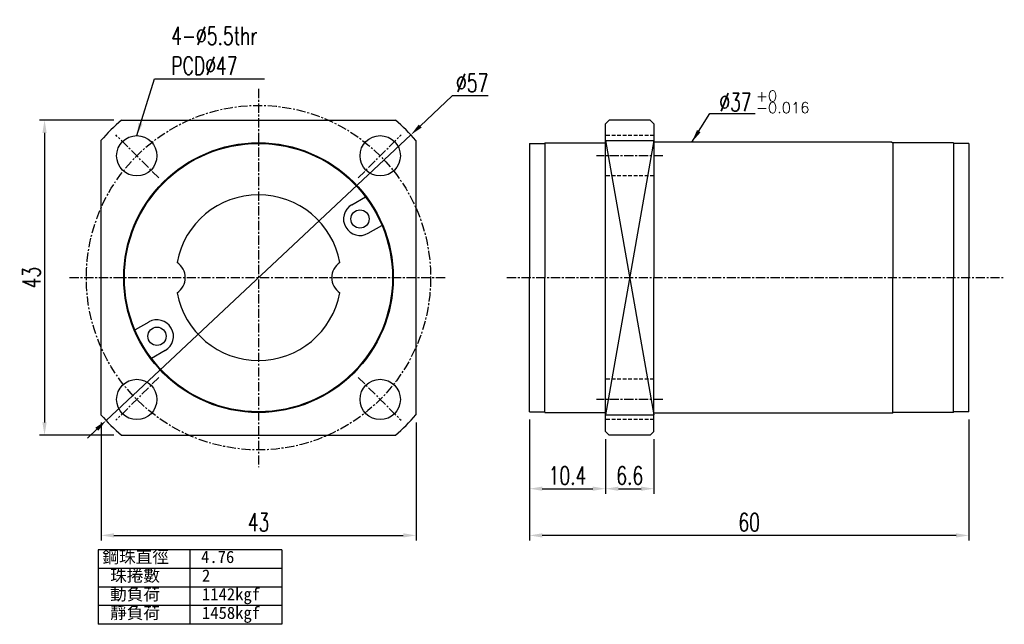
# Model space of a CAD drawing. Header units: millimetres. Extents: x 8 to 142, y 20 to 102.
import ezdxf

# ---------------------------------------------------------------- set-up
doc = ezdxf.new("R2010")
doc.units = ezdxf.units.MM
doc.linetypes.add('CENTER', pattern=[2, 1.25, -0.25, 0.25, -0.25])
doc.linetypes.add('DASHED', pattern=[0.75, 0.5, -0.25])
for name, color, linetype in [('CL', 1, 'CENTER'), ('DIM', 4, 'Continuous'), ('HID', 2, 'DASHED'), ('OUT', 3, 'Continuous')]:
    doc.layers.add(name, color=color, linetype=linetype)
doc.styles.add('DIM-7', font='SIMPLEX.shx', dxfattribs={"width": 0.7, "bigfont": 'chineset.shx'})
doc.styles.add('T', font='kaiu.ttf')
doc.dimstyles.new('CNS', dxfattribs={"dimscale": 0.4, "dimtxt": 3.5, "dimasz": 2.5, "dimexe": 1, "dimexo": 1.5, "dimgap": 0.09, "dimtad": 0, "dimtoh": 1, "dimdsep": 46, "dimtxsty": 'DIM-7', "dimcen": 0.09, "dimclrd": 256, "dimclre": 256, "dimclrt": 4, "dimadec": 0, "dimazin": 0, "dimtfac": 1, "dimtmove": 1, "dimatfit": 0, "dimfxl": 1, "dimtvp": 0.971429, "dimtolj": 1, "dimarcsym": 0})

# ---------------------------------------------------------------- blocks, each defined once
blk = doc.blocks.new('*D8')
at = {"layer": 'DEFPOINTS', "color": 0, "transparency": 16777216}
for p in [(18.66, 48.59), (61.66, 48.59), (61.66, 32.14)]:
    blk.add_point(p, dxfattribs=at)
at = {"layer": 'DIM', "color": 4, "lineweight": -2, "transparency": 16777216}
for p, q in [((18.66, 47.54), (18.66, 31.44)), ((61.66, 47.54), (61.66, 31.44)), ((20.41, 32.14), (59.91, 32.14))]:
    blk.add_line(p, q, dxfattribs=at)
at = {"layer": 'DIM', "color": 4, "transparency": 16777216}
for points in [[(20.41, 32.43), (20.41, 31.85), (18.66, 32.14)], [(59.91, 32.43), (59.91, 31.85), (61.66, 32.14)]]:
    blk.add_solid(points, dxfattribs=at)
at = {"layer": 'DIM', "color": 4, "transparency": 16777216, "insert": (40.16, 33.93), "char_height": 2.45, "attachment_point": 5, "style": 'DIM-7'}
blk.add_mtext('\\A1;43', dxfattribs=at)
blk = doc.blocks.new('*D9')
at = {"layer": 'DEFPOINTS', "color": 0, "transparency": 16777216}
for p in [(21.45, 88.8), (10.95, 45.8), (21.45, 45.8)]:
    blk.add_point(p, dxfattribs=at)
at = {"layer": 'DIM', "color": 4, "lineweight": -2, "transparency": 16777216}
for p, q in [((20.4, 88.8), (10.25, 88.8)), ((10.95, 87.05), (10.95, 47.55)), ((20.4, 45.8), (10.25, 45.8))]:
    blk.add_line(p, q, dxfattribs=at)
at = {"layer": 'DIM', "color": 4, "transparency": 16777216}
for points in [[(10.66, 87.05), (11.24, 87.05), (10.95, 88.8)], [(10.66, 47.55), (11.24, 47.55), (10.95, 45.8)]]:
    blk.add_solid(points, dxfattribs=at)
at = {"layer": 'DIM', "color": 4, "transparency": 16777216, "insert": (9.17, 67.3), "char_height": 2.45, "attachment_point": 5, "rotation": 90, "style": 'DIM-7'}
blk.add_mtext('\\A1;43', dxfattribs=at)
blk = doc.blocks.new('*D7')
at = {"layer": 'DEFPOINTS', "color": 0, "transparency": 16777216}
for p in [(77.14, 49), (137.14, 49), (77.14, 32.14)]:
    blk.add_point(p, dxfattribs=at)
at = {"layer": 'DIM', "color": 4, "lineweight": -2, "transparency": 16777216}
for p, q in [((77.14, 47.95), (77.14, 31.44)), ((137.14, 47.95), (137.14, 31.44)), ((135.39, 32.14), (78.89, 32.14))]:
    blk.add_line(p, q, dxfattribs=at)
at = {"layer": 'DIM', "color": 4, "transparency": 16777216}
for points in [[(78.89, 32.43), (78.89, 31.85), (77.14, 32.14)], [(135.39, 32.43), (135.39, 31.85), (137.14, 32.14)]]:
    blk.add_solid(points, dxfattribs=at)
at = {"layer": 'DIM', "color": 4, "transparency": 16777216, "insert": (107.14, 33.93), "char_height": 2.45, "attachment_point": 5, "style": 'DIM-7'}
blk.add_mtext('\\A1;60', dxfattribs=at)
blk = doc.blocks.new('*D10')
at = {"layer": 'DEFPOINTS', "color": 0, "transparency": 16777216}
for p in [(60.96, 86.78), (19.36, 47.82)]:
    blk.add_point(p, dxfattribs=at)
at = {"layer": 'DIM', "color": 4, "lineweight": -2, "transparency": 16777216}
for p, q in [((66.61, 92.08), (62.23, 87.98)), ((71.49, 92.08), (66.61, 92.08)), ((19.36, 47.82), (60.96, 86.78)), ((18.08, 46.62), (16.8, 45.42))]:
    blk.add_line(p, q, dxfattribs=at)
at = {"layer": 'DIM', "color": 4, "transparency": 16777216}
for points in [[(62.04, 88.19), (62.43, 87.77), (60.96, 86.78)], [(17.88, 46.83), (18.28, 46.41), (19.36, 47.82)]]:
    blk.add_solid(points, dxfattribs=at)
at = {"layer": 'DIM', "color": 4, "transparency": 16777216, "insert": (69.33, 93.86), "char_height": 2.45, "attachment_point": 5, "style": 'DIM-7'}
blk.add_mtext('\\A1;∅57', dxfattribs=at)
blk = doc.blocks.new('*D11')
at = {"layer": 'DEFPOINTS', "color": 0, "transparency": 16777216}
for p in [(77.14, 49), (87.54, 46.3), (87.54, 38.51)]:
    blk.add_point(p, dxfattribs=at)
at = {"layer": 'DIM', "color": 4, "lineweight": -2, "transparency": 16777216}
for p, q in [((77.14, 47.95), (77.14, 37.81)), ((87.54, 45.25), (87.54, 37.81)), ((78.89, 38.51), (85.79, 38.51))]:
    blk.add_line(p, q, dxfattribs=at)
at = {"layer": 'DIM', "color": 4, "transparency": 16777216}
for points in [[(78.89, 38.8), (78.89, 38.22), (77.14, 38.51)], [(85.79, 38.8), (85.79, 38.22), (87.54, 38.51)]]:
    blk.add_solid(points, dxfattribs=at)
at = {"layer": 'DIM', "color": 4, "transparency": 16777216, "insert": (82.34, 40.3), "char_height": 2.45, "attachment_point": 5, "style": 'DIM-7'}
blk.add_mtext('\\A1;10.4', dxfattribs=at)
blk = doc.blocks.new('*D12')
at = {"layer": 'DEFPOINTS', "color": 0, "transparency": 16777216}
for p in [(87.54, 46.3), (94.14, 46.3), (94.14, 38.51)]:
    blk.add_point(p, dxfattribs=at)
at = {"layer": 'DIM', "color": 4, "lineweight": -2, "transparency": 16777216}
for p, q in [((87.54, 45.25), (87.54, 37.81)), ((94.14, 45.25), (94.14, 37.81)), ((89.29, 38.51), (92.39, 38.51))]:
    blk.add_line(p, q, dxfattribs=at)
at = {"layer": 'DIM', "color": 4, "transparency": 16777216}
for points in [[(89.29, 38.8), (89.29, 38.22), (87.54, 38.51)], [(92.39, 38.8), (92.39, 38.22), (94.14, 38.51)]]:
    blk.add_solid(points, dxfattribs=at)
at = {"layer": 'DIM', "color": 4, "transparency": 16777216, "insert": (90.84, 40.3), "char_height": 2.45, "attachment_point": 5, "style": 'DIM-7'}
blk.add_mtext('\\A1;6.6', dxfattribs=at)

msp = doc.modelspace()

# ---------------------------------------------------------------- linework, layer by layer
at = {"layer": 'CL'}
for p, q in [((40.157, 93.045), (40.157, 41.463)), ((26.543, 80.915), (20.699, 86.759)), ((53.772, 80.915), (59.615, 86.759)), ((95.339, 83.918), (86.309, 83.918)), ((14.373, 67.301), (65.711, 67.301)), ((74.07, 67.301), (141.971, 67.301)), ((26.543, 53.686), (20.699, 47.843)), ((53.772, 53.686), (59.615, 47.843)), ((95.339, 50.684), (86.309, 50.684))]:
    msp.add_line(p, q, dxfattribs=at)
msp.add_circle((40.157, 67.301), 23.5, dxfattribs=at)
at = {"layer": 'DIM'}
for p, q in [((43.331, 30.179), (18.255, 30.179)), ((18.255, 30.179), (18.255, 20.015)), ((30.793, 30.179), (30.793, 20.015)), ((43.331, 30.179), (43.331, 20.015)), ((43.331, 27.638), (18.255, 27.638)), ((43.331, 25.097), (18.255, 25.097)), ((43.331, 22.556), (18.255, 22.556)), ((43.331, 20.015), (18.255, 20.015))]:
    msp.add_line(p, q, dxfattribs=at)
at = {"layer": 'HID'}
for p, q in [((94.139, 86.668), (87.539, 86.668)), ((94.139, 81.168), (87.539, 81.168)), ((94.139, 53.434), (87.539, 53.434)), ((94.139, 47.934), (87.539, 47.934))]:
    msp.add_line(p, q, dxfattribs=at)
at = {"layer": 'OUT'}
for p, q in [((21.449, 88.801), (58.866, 88.801)), ((87.539, 88.301), (88.039, 88.801)), ((93.639, 88.801), (88.039, 88.801)), ((93.639, 88.801), (94.139, 88.301)), ((87.539, 67.301), (87.539, 88.301)), ((94.139, 88.301), (94.139, 67.301)), ((18.657, 86.009), (18.657, 48.593)), ((61.657, 86.009), (61.657, 48.593)), ((77.139, 85.601), (77.139, 67.301)), ((77.139, 85.601), (79.239, 85.601)), ((79.239, 85.701), (79.239, 67.301)), ((79.239, 85.701), (87.539, 85.701)), ((94.139, 86.009), (87.539, 48.593)), ((87.539, 86.009), (94.139, 48.593)), ((87.539, 86.009), (94.139, 86.009)), ((126.639, 85.801), (94.139, 85.801)), ((94.139, 85.801), (94.139, 85.801)), ((94.139, 85.801), (94.139, 67.301)), ((126.639, 85.801), (126.739, 85.701)), ((126.739, 85.701), (126.739, 67.301)), ((135.039, 85.701), (126.739, 85.701)), ((135.039, 85.701), (135.039, 67.301)), ((137.139, 85.601), (135.039, 85.601)), ((137.139, 85.601), (137.139, 67.301)), ((52.889, 77.249), (54.76, 78.33)), ((55.139, 73.352), (57.01, 74.433)), ((77.139, 49.001), (77.139, 67.301)), ((79.239, 48.901), (79.239, 67.301)), ((87.539, 46.301), (87.539, 67.301)), ((94.139, 46.301), (94.139, 67.301)), ((94.139, 48.801), (94.139, 67.301)), ((126.739, 48.901), (126.739, 67.301)), ((135.039, 48.901), (135.039, 67.301)), ((137.139, 49.001), (137.139, 67.301)), ((25.176, 61.249), (23.304, 60.169)), ((27.426, 57.352), (25.554, 56.272)), ((77.139, 49.001), (79.239, 49.001)), ((79.239, 48.901), (87.539, 48.901)), ((87.539, 48.593), (94.139, 48.593)), ((126.639, 48.801), (94.139, 48.801)), ((94.139, 48.801), (94.139, 48.801)), ((126.639, 48.801), (126.739, 48.901)), ((135.039, 48.901), (126.739, 48.901)), ((137.139, 49.001), (135.039, 49.001)), ((21.449, 45.801), (58.866, 45.801)), ((87.539, 46.301), (88.039, 45.801)), ((93.639, 45.801), (88.039, 45.801)), ((93.639, 45.801), (94.139, 46.301))]:
    msp.add_line(p, q, dxfattribs=at)
for centre, radius in [((23.54, 83.918), 2.75), ((56.774, 83.918), 2.75), ((40.157, 67.301), 18.4), ((40.157, 67.301), 18.3), ((54.014, 75.301), 1.25), ((26.301, 59.301), 1.25), ((23.54, 50.684), 2.75), ((56.774, 50.684), 2.75)]:
    msp.add_circle(centre, radius, dxfattribs=at)
for centre, radius, start, end in [((40.157, 67.301), 28.5, 131.02825, 138.97175), ((40.157, 67.301), 28.5, 41.02825, 48.97175), ((40.157, 67.301), 11.3, 10.58813, 169.41187), ((54.014, 75.301), 2.25, 120.00001, 299.99999), ((27.657, 67.301), 2.5, 303.84582, 56.15418), ((52.657, 67.301), 2.5, 123.84582, 236.15418), ((40.157, 67.301), 11.3, 190.58813, 349.41187), ((26.301, 59.301), 2.25, 300.00001, 119.99999), ((40.157, 67.301), 28.5, 221.02825, 228.97175), ((40.157, 67.301), 28.5, 311.02825, 318.97175)]:
    msp.add_arc(centre, radius, start, end, dxfattribs=at)

# ---------------------------------------------------------------- texts
at = {"layer": 'DIM', "color": 4, "style": 'DIM-7'}
for s, p in [('+0', (108.064, 91.347)), ('-0.016', (108.064, 89.747))]:
    msp.add_text(s, height=1.47, dxfattribs=at).set_placement(p)
at = {"layer": 'DIM', "style": 'T'}
for s, height, p in [('鋼珠直徑', 1.6662, (18.844, 28.376)), ('4.76', 1.6662, (32.316, 28.376)), ('珠捲數', 1.6662, (19.902, 25.835)), ('2', 1.666, (32.44, 25.835)), ('動負荷', 1.6662, (19.902, 23.294)), ('1142kgf', 1.6662, (32.44, 23.294)), ('靜負荷', 1.6662, (19.902, 20.752)), ('1458kgf', 1.6662, (32.44, 20.752))]:
    msp.add_text(s, height=height, dxfattribs=at).set_placement(p)
at = {"layer": 'DIM', "color": 4, "char_height": 2.45, "attachment_point": 7, "style": 'DIM-7'}
for s, insert in [('4-%%C5.5thr\\PPCD%%C47', (28.249, 94.974)), ('%%C37', (103.065, 90.002))]:
    msp.add_mtext(s, dxfattribs=dict(at, insert=insert))

# ---------------------------------------------------------------- dimensions: what is measured, and where the dimension line sits
at = {"layer": 'DIM'}
dim = msp.add_diameter_dim_2p(p1=(19.357, 47.818), p2=(60.958, 86.784), dimstyle='CNS', override={"dimscale": 0.7, "dimgap": 0.8, "dimtad": 1, "dimclrd": 4, "dimclre": 4, "dimadec": 2, "dimazin": 2, "dimtm": 1e-09, "dimtfac": 0.6}, dxfattribs=at)
dim.commit()
dim.dimension.update_dxf_attribs({"geometry": '*D10', "text_midpoint": (66.607, 92.075), "dimtype": 163})
dim = msp.add_linear_dim(base=(10.95, 45.801), p1=(21.449, 88.801), p2=(21.449, 45.801), angle=90, dimstyle='CNS', override={"dimscale": 0.7, "dimgap": 0.8, "dimtad": 1, "dimclrd": 4, "dimclre": 4, "dimadec": 2, "dimazin": 2, "dimtm": 1e-09, "dimtfac": 0.6}, dxfattribs=at)
dim.commit()
dim.dimension.update_dxf_attribs({"geometry": '*D9', "text_midpoint": (9.165, 67.301)})
for base, p1, p2, picture, middle in [((61.657, 32.142), (18.657, 48.593), (61.657, 48.593), '*D8', (40.157, 33.927)), ((77.139, 32.142), (137.139, 49.001), (77.139, 49.001), '*D7', (107.139, 33.927)), ((87.539, 38.511), (77.139, 49.001), (87.539, 46.301), '*D11', (82.339, 40.296)), ((94.139, 38.511), (87.539, 46.301), (94.139, 46.301), '*D12', (90.839, 40.296))]:
    dim = msp.add_linear_dim(base=base, p1=p1, p2=p2, dimstyle='CNS', override={"dimscale": 0.7, "dimgap": 0.8, "dimtad": 1, "dimclrd": 4, "dimclre": 4, "dimadec": 2, "dimazin": 2, "dimtm": 1e-09, "dimtfac": 0.6}, dxfattribs=at)
    dim.commit()
    dim.dimension.update_dxf_attribs({"geometry": picture, "text_midpoint": middle})

# ---------------------------------------------------------------- leaders
at = {"layer": 'DIM', "annotation_type": 0, "has_hookline": 1, "hookline_direction": 0, "text_width": 12.74}
msp.add_leader([(23.54, 86.668), (25.939, 94.414), (27.689, 94.414)], dimstyle='CNS', override={"dimscale": 0.7, "dimgap": 0.8, "dimtad": 1, "dimclrd": 4, "dimclre": 4, "dimadec": 2, "dimazin": 2, "dimtm": 1e-09, "dimtfac": 0.6}, dxfattribs=at)
at = {"layer": 'DIM'}
msp.add_leader([(99.33, 85.801), (101.773, 89.687), (107.947, 89.687)], dimstyle='CNS', override={"dimscale": 0.7, "dimgap": 0.8, "dimtad": 1, "dimclrd": 4, "dimclre": 4, "dimadec": 2, "dimazin": 2, "dimtm": 1e-09, "dimtfac": 0.6}, dxfattribs=at)

doc.saveas('drawing.dxf')
